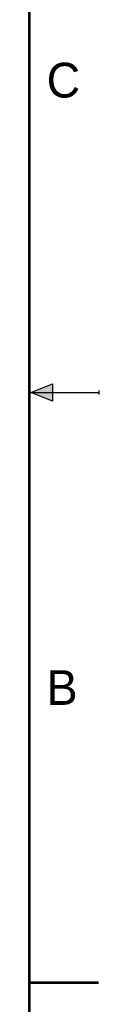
# Model space of a CAD drawing. Header units: inches. Extents: x 0 to 22, y 0 to 17.
# Tile 10 of 11: x 21.5 to 22, y 4.1 to 11.2. Entities that reach past the tile are written whole.
import ezdxf

# ---------------------------------------------------------------- set-up
doc = ezdxf.new("R2010")
doc.units = ezdxf.units.IN
doc.header["$LTSCALE"] = 1.21
doc.header["$MEASUREMENT"] = 0
doc.layers.get('0').update_dxf_attribs({"linetype": 'CONTINUOUS'})
doc.styles.add('TEXTSTYLE_2', font='txt')

msp = doc.modelspace()

# ---------------------------------------------------------------- hatches: boundary and pattern name
at = {"linetype": 'CONTINUOUS'}
msp.add_hatch(color=2, dxfattribs=at).paths.add_polyline_path([(21.6663, 8.5625), (21.6663, 8.4375), (21.51, 8.5)])

# ---------------------------------------------------------------- linework, layer by layer
at = {"color": 2, "linetype": 'CONTINUOUS'}
for p, q in [((21.51, 8.5), (21.6663, 8.5625)), ((21.6663, 8.5625), (21.6663, 8.4375)), ((22, 8.515), (22, 8.485)), ((21.51, 8.5), (22, 8.5)), ((21.6663, 8.4375), (21.51, 8.5))]:
    msp.add_line(p, q, dxfattribs=at)
at = {"color": 7, "linetype": 'CONTINUOUS', "const_width": 0.02}
for points in [[(21.5, 0.5), (21.5, 16.5)], [(22, 4.25), (21.5, 4.25)]]:
    msp.add_lwpolyline(points, dxfattribs=at)

# ---------------------------------------------------------------- texts
at = {"color": 2, "linetype": 'CONTINUOUS', "char_height": 0.25, "width": 0.25, "attachment_point": 1, "line_spacing_factor": 0.9, "style": 'TEXTSTYLE_2'}
for s, insert in [('C', (21.625, 10.875)), ('B', (21.625, 6.5))]:
    msp.add_mtext(s, dxfattribs=dict(at, insert=insert))

doc.saveas('drawing.dxf')
